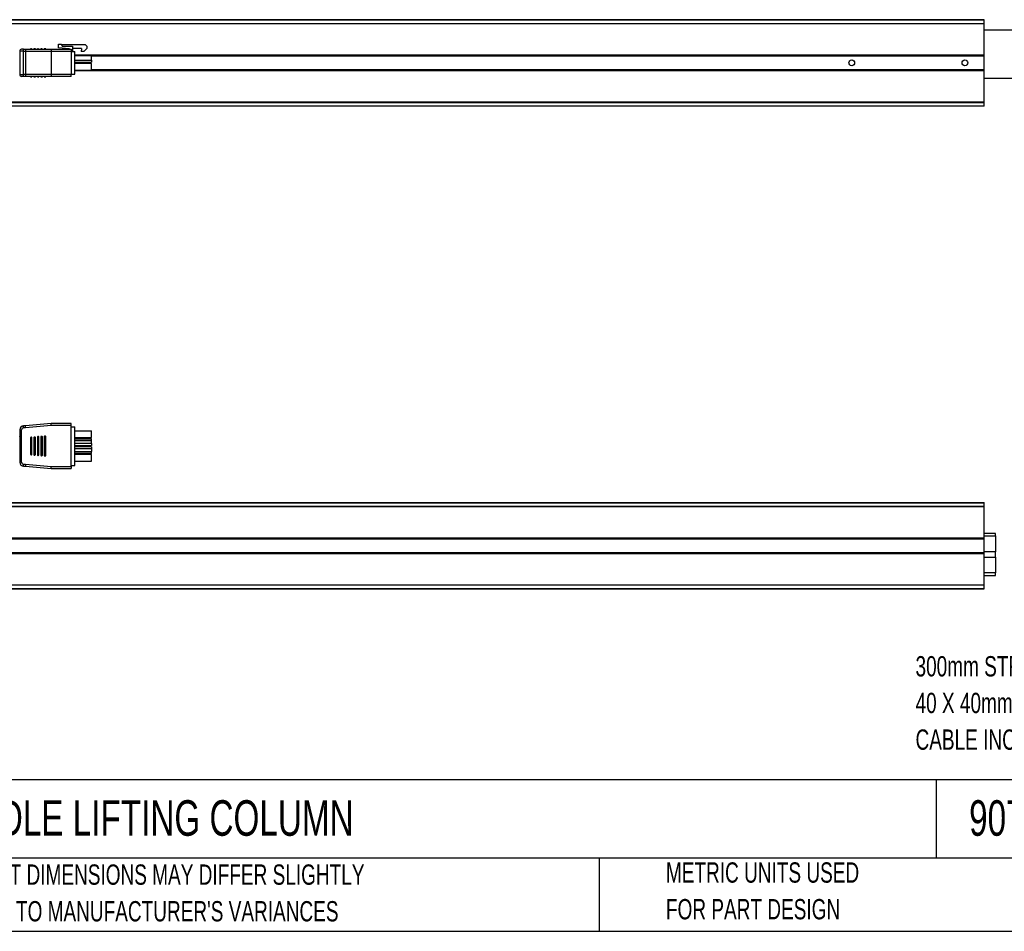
# Paper-space layout 'Sheet1(2)' of a CAD drawing. Header units: millimetres. Extents: x 32 to 1365, y 32 to 1048.
# Tile 3 of 18: x 301 to 814, y 32 to 507. Entities that reach past the tile are written whole.
import ezdxf

# ---------------------------------------------------------------- set-up
doc = ezdxf.new("R2010")
doc.units = ezdxf.units.MM
doc.layers.add('TEXT', color=140, linetype='Continuous', lineweight=25)
doc.styles.add('SLDTEXTSTYLE0', font='TXT', dxfattribs={"width": 0.7})

psp = doc.layouts.new('Sheet1(2)')

# ---------------------------------------------------------------- linework, layer by layer
at = {"ltscale": 5}
for p, q in [((172.86, 506.89), (803.86, 506.89)), ((803.86, 506.8), (172.86, 506.8)), ((172.86, 504.98), (803.86, 504.98)), ((803.86, 504.77), (172.86, 504.77)), ((803.86, 506.8), (803.86, 506.89)), ((803.86, 504.98), (803.86, 506.8)), ((803.86, 504.77), (803.86, 504.98)), ((803.86, 488.59), (803.86, 504.77)), ((1103.56, 501.39), (803.86, 501.39)), ((321.41, 492.18), (321.41, 494.09)), ((321.41, 494.09), (322.91, 494.09)), ((322.91, 494.09), (322.91, 493.79)), ((322.91, 493.79), (323.41, 493.09)), ((335.51, 493.79), (322.91, 493.79)), ((323.41, 493.09), (328.66, 493.09)), ((328.66, 493.09), (328.66, 490.59)), ((335.51, 493.79), (336.21, 493.09)), ((336.21, 493.09), (336.21, 491.79)), ((301.21, 490.49), (301.21, 478.29)), ((303.21, 490.49), (301.21, 490.49)), ((303.21, 491.49), (302.21, 491.49)), ((303.21, 490.49), (303.21, 491.49)), ((303.21, 491.49), (304.25, 491.49)), ((303.21, 478.29), (303.21, 490.49)), ((303.21, 490.49), (304.21, 490.49)), ((304.21, 490.49), (317.61, 490.49)), ((304.21, 490.49), (304.21, 478.29)), ((304.25, 491.49), (317.65, 491.49)), ((306.81, 491.49), (306.81, 491.69)), ((307.11, 491.69), (306.81, 491.69)), ((307.11, 491.49), (307.11, 491.69)), ((307.31, 491.69), (307.11, 491.69)), ((307.31, 491.69), (307.31, 491.49)), ((307.31, 491.69), (307.61, 491.69)), ((307.61, 491.49), (307.61, 491.69)), ((308.61, 491.49), (308.61, 491.69)), ((308.91, 491.69), (308.61, 491.69)), ((308.91, 491.49), (308.91, 491.69)), ((309.11, 491.69), (308.91, 491.69)), ((309.11, 491.49), (309.11, 491.69)), ((309.41, 491.69), (309.11, 491.69)), ((309.41, 491.49), (309.41, 491.69)), ((310.41, 491.49), (310.41, 491.69)), ((310.68, 491.69), (310.41, 491.69)), ((310.68, 491.49), (310.68, 491.69)), ((310.88, 491.69), (310.68, 491.69)), ((310.88, 491.69), (310.88, 491.49)), ((310.88, 491.69), (311.21, 491.69)), ((311.21, 491.49), (311.21, 491.69)), ((312.21, 491.49), (312.21, 491.69)), ((312.51, 491.69), (312.21, 491.69)), ((312.51, 491.49), (312.51, 491.69)), ((312.71, 491.69), (312.51, 491.69)), ((312.71, 491.69), (312.71, 491.49)), ((312.71, 491.69), (313.01, 491.69)), ((313.01, 491.49), (313.01, 491.69)), ((314.01, 491.49), (314.01, 491.69)), ((314.31, 491.69), (314.01, 491.69)), ((314.31, 491.49), (314.31, 491.69)), ((314.51, 491.69), (314.31, 491.69)), ((314.51, 491.49), (314.51, 491.69)), ((314.81, 491.69), (314.51, 491.69)), ((314.81, 491.49), (314.81, 491.69)), ((317.61, 490.49), (328.11, 490.49)), ((317.61, 490.49), (317.61, 478.29)), ((317.65, 491.49), (328.11, 491.49)), ((326.97, 491.69), (321.41, 492.18)), ((328.11, 491.49), (328.11, 490.49)), ((328.11, 490.49), (328.11, 478.29)), ((328.11, 490.29), (329.91, 490.29)), ((333.34, 491.79), (328.66, 491.79)), ((329.91, 478.49), (329.91, 490.29)), ((329.91, 488.59), (803.86, 488.59)), ((329.91, 488.39), (803.86, 488.39)), ((329.91, 488.19), (338.71, 488.19)), ((333.34, 491.79), (333.21, 490.29)), ((334.71, 490.29), (333.21, 490.29)), ((334.71, 490.29), (336.21, 491.79)), ((338.71, 485.74), (338.71, 488.19)), ((803.86, 487.82), (338.71, 487.82)), ((803.86, 488.39), (803.86, 488.59)), ((803.86, 487.82), (803.86, 488.39)), ((803.86, 480.96), (803.86, 487.82)), ((329.91, 485.74), (338.71, 485.74)), ((329.91, 484.74), (338.71, 484.74)), ((338.71, 484.05), (329.91, 484.05)), ((338.71, 485.74), (338.71, 484.74)), ((338.71, 480.6), (338.71, 484.05)), ((301.21, 478.29), (303.21, 478.29)), ((303.21, 477.29), (302.21, 477.29)), ((303.21, 477.29), (303.21, 478.29)), ((304.21, 478.29), (303.21, 478.29)), ((304.25, 477.29), (303.21, 477.29)), ((317.61, 478.29), (304.21, 478.29)), ((317.65, 477.29), (304.25, 477.29)), ((306.81, 477.29), (306.81, 477.09)), ((307.11, 477.09), (307.11, 477.29)), ((307.31, 477.29), (307.31, 477.09)), ((307.61, 477.09), (307.61, 477.29)), ((308.61, 477.29), (308.61, 477.09)), ((308.91, 477.09), (308.91, 477.29)), ((309.11, 477.29), (309.11, 477.09)), ((309.41, 477.09), (309.41, 477.29)), ((310.41, 477.29), (310.41, 477.09)), ((310.68, 477.09), (310.68, 477.29)), ((310.88, 477.29), (310.88, 477.09)), ((311.21, 477.09), (311.21, 477.29)), ((312.21, 477.29), (312.21, 477.09)), ((312.51, 477.09), (312.51, 477.29)), ((312.71, 477.29), (312.71, 477.09)), ((313.01, 477.09), (313.01, 477.29)), ((314.01, 477.29), (314.01, 477.09)), ((314.31, 477.09), (314.31, 477.29)), ((314.51, 477.29), (314.51, 477.09)), ((314.81, 477.09), (314.81, 477.29)), ((328.11, 478.29), (317.61, 478.29)), ((328.11, 477.29), (317.65, 477.29)), ((328.11, 478.49), (329.91, 478.49)), ((328.11, 477.29), (328.11, 478.29)), ((329.91, 480.6), (338.71, 480.6)), ((803.86, 480.39), (329.91, 480.39)), ((803.86, 480.19), (329.91, 480.19)), ((338.71, 480.96), (803.86, 480.96)), ((803.86, 480.39), (803.86, 480.96)), ((803.86, 480.19), (803.86, 480.39)), ((803.86, 464.01), (803.86, 480.19)), ((306.81, 477.09), (307.11, 477.09)), ((307.31, 477.09), (307.11, 477.09)), ((307.31, 477.09), (307.61, 477.09)), ((308.61, 477.09), (308.91, 477.09)), ((309.11, 477.09), (308.91, 477.09)), ((309.11, 477.09), (309.41, 477.09)), ((310.41, 477.09), (310.68, 477.09)), ((310.88, 477.09), (310.68, 477.09)), ((310.88, 477.09), (311.21, 477.09)), ((312.21, 477.09), (312.51, 477.09)), ((312.71, 477.09), (312.51, 477.09)), ((312.71, 477.09), (313.01, 477.09)), ((314.01, 477.09), (314.31, 477.09)), ((314.31, 477.09), (314.51, 477.09)), ((314.51, 477.09), (314.81, 477.09)), ((803.86, 476.39), (1103.56, 476.39)), ((172.86, 464.01), (803.86, 464.01)), ((172.86, 463.8), (803.86, 463.8)), ((172.86, 461.98), (803.86, 461.98)), ((803.86, 461.89), (172.86, 461.89)), ((803.86, 463.8), (803.86, 464.01)), ((803.86, 461.98), (803.86, 463.8)), ((803.86, 461.89), (803.86, 461.98)), ((301.21, 293.14), (301.21, 276.2)), ((301.21, 293.14), (302.21, 293.14)), ((302.21, 276.2), (302.21, 293.14)), ((303.21, 294.14), (303.21, 295.14)), ((304.21, 295.14), (303.21, 295.14)), ((304.25, 294.14), (303.21, 294.14)), ((317.61, 296.34), (304.21, 295.14)), ((304.25, 294.14), (304.21, 295.14)), ((317.65, 295.34), (304.25, 294.14)), ((317.65, 295.34), (317.61, 296.34)), ((328.11, 296.34), (317.61, 296.34)), ((328.11, 295.34), (317.65, 295.34)), ((328.11, 295.34), (328.11, 296.34)), ((328.11, 274), (328.11, 295.34)), ((328.11, 294.74), (329.91, 294.74)), ((329.91, 274.6), (329.91, 294.74)), ((329.91, 292.6), (338.71, 292.6)), ((338.71, 289.15), (338.71, 292.6)), ((306.81, 288.92), (306.81, 280.42)), ((307.31, 289.22), (307.11, 289.22)), ((307.61, 280.42), (307.61, 288.92)), ((308.61, 289.08), (308.61, 280.23)), ((309.11, 289.38), (308.91, 289.38)), ((309.41, 280.25), (309.41, 289.08)), ((310.41, 289.27), (310.41, 280.09)), ((310.88, 289.58), (310.68, 289.57)), ((311.21, 280.09), (311.21, 289.29)), ((312.21, 289.4), (312.21, 279.93)), ((312.71, 289.7), (312.51, 289.7)), ((313.01, 279.93), (313.01, 289.4)), ((314.01, 289.57), (314.01, 279.77)), ((314.31, 289.87), (314.51, 289.87)), ((314.81, 279.77), (314.81, 289.57)), ((329.91, 289.15), (338.71, 289.15)), ((329.91, 288.46), (338.71, 288.46)), ((338.71, 287.46), (329.91, 287.46)), ((338.71, 287.46), (338.71, 288.46)), ((338.71, 286.01), (338.71, 287.46)), ((338.71, 286.01), (329.91, 286.01)), ((329.91, 285.01), (338.71, 285.01)), ((338.71, 284.32), (329.91, 284.32)), ((329.91, 283.32), (338.71, 283.32)), ((333.21, 284.32), (333.21, 285.01)), ((334.71, 285.01), (334.71, 284.32)), ((336.21, 284.32), (336.21, 285.01)), ((338.71, 286.01), (338.71, 285.01)), ((338.71, 284.32), (338.71, 283.32)), ((338.71, 283.32), (338.71, 281.87)), ((307.11, 280.12), (307.31, 280.12)), ((308.78, 279.95), (309.11, 279.95)), ((310.71, 279.79), (310.91, 279.79)), ((312.51, 279.63), (312.71, 279.63)), ((314.31, 279.47), (314.51, 279.47)), ((329.91, 281.87), (338.71, 281.87)), ((338.71, 280.87), (329.91, 280.87)), ((338.71, 280.18), (329.91, 280.18)), ((338.71, 280.87), (338.71, 281.87)), ((338.71, 276.73), (338.71, 280.18)), ((302.21, 276.2), (301.21, 276.2)), ((303.21, 275.2), (304.25, 275.2)), ((303.21, 274.2), (303.21, 275.2)), ((303.21, 274.2), (304.21, 274.2)), ((304.25, 275.2), (304.21, 274.2)), ((304.21, 274.2), (317.61, 273)), ((304.25, 275.2), (317.65, 274)), ((317.61, 273), (317.65, 274)), ((317.61, 273), (328.11, 273)), ((317.65, 274), (328.11, 274)), ((328.11, 274.6), (329.91, 274.6)), ((328.11, 274), (328.11, 273)), ((329.91, 276.73), (338.71, 276.73)), ((172.86, 255.17), (803.86, 255.17)), ((172.86, 255.08), (803.86, 255.08)), ((172.86, 253.25), (803.86, 253.25)), ((803.86, 253.04), (172.86, 253.04)), ((803.86, 255.08), (803.86, 255.17)), ((803.86, 253.25), (803.86, 255.08)), ((803.86, 253.04), (803.86, 253.25)), ((803.86, 236.87), (803.86, 253.04)), ((172.86, 236.87), (803.86, 236.87)), ((172.86, 236.67), (803.86, 236.67)), ((803.86, 236.1), (213.56, 236.1)), ((809.86, 239.17), (803.86, 239.17)), ((803.86, 237.82), (809.86, 237.82)), ((803.86, 236.67), (803.86, 236.87)), ((803.86, 236.1), (803.86, 236.67)), ((803.86, 229.24), (803.86, 236.1)), ((809.86, 237.82), (809.86, 239.17)), ((809.86, 237.82), (809.86, 229.51)), ((803.86, 228.67), (172.86, 228.67)), ((803.86, 228.47), (172.86, 228.47)), ((213.56, 229.24), (803.86, 229.24)), ((809.86, 229.51), (803.86, 229.51)), ((803.86, 228.67), (803.86, 229.24)), ((803.86, 228.47), (803.86, 228.67)), ((803.86, 212.29), (803.86, 228.47)), ((803.86, 226.82), (809.86, 226.82)), ((809.86, 226.82), (809.86, 229.51)), ((809.86, 226.82), (809.86, 218.51)), ((809.86, 218.51), (803.86, 218.51)), ((803.86, 217.17), (809.86, 217.17)), ((809.86, 217.17), (809.86, 218.51)), ((172.86, 212.29), (803.86, 212.29)), ((803.86, 212.08), (172.86, 212.08)), ((803.86, 212.08), (803.86, 212.29)), ((803.86, 210.25), (803.86, 212.08)), ((172.86, 210.25), (803.86, 210.25)), ((803.86, 210.17), (172.86, 210.17)), ((803.86, 210.17), (803.86, 210.25))]:
    psp.add_line(p, q, dxfattribs=at)
at = {"ltscale": 25}
for centre in [(734.86, 484.39), (793.86, 484.39)]:
    psp.add_circle(centre, 1.5, dxfattribs=at)
for centre, radius, start, end in [((302.21, 490.49), 1, 90, 180), ((326.96, 491.49), 0.2, 0, 85), ((328.96, 490.59), 0.3, 180, 270), ((302.21, 478.29), 1, 180, 270), ((303.21, 293.14), 2, 90, 180), ((303.21, 293.14), 1, 90, 180), ((307.11, 288.92), 0.3, 90, 180), ((307.31, 288.92), 0.3, 0, 90), ((308.91, 289.08), 0.3, 90, 180), ((309.11, 289.08), 0.3, 0, 90), ((310.71, 289.27), 0.3, 95.1586, 180), ((310.91, 289.29), 0.3, 0, 95.1586), ((312.51, 289.4), 0.3, 90, 180), ((312.71, 289.4), 0.3, 0, 90), ((314.31, 289.57), 0.3, 90, 180), ((314.51, 289.57), 0.3, 0, 90), ((307.11, 280.42), 0.3, 180, 270), ((307.31, 280.42), 0.3, 270, 0), ((308.91, 280.23), 0.3, 180, 246.0343), ((309.11, 280.25), 0.3, 270, 0), ((310.71, 280.09), 0.3, 180, 270), ((310.91, 280.09), 0.3, 270, 0), ((312.51, 279.93), 0.3, 180, 270), ((312.71, 279.93), 0.3, 270, 0), ((314.31, 279.77), 0.3, 180, 270), ((314.51, 279.77), 0.3, 270, 0), ((303.21, 276.2), 2, 180, 270), ((303.21, 276.2), 1, 180, 270)]:
    psp.add_arc(centre, radius, start, end, dxfattribs=at)
for centre, start_param, end_param in [((304.25, 490.49), 0, 1.570796), ((317.65, 490.49), 0, 1.570796), ((304.25, 478.29), 1.570796, 3.141593), ((317.65, 478.29), 1.570796, 3.141593)]:
    psp.add_ellipse(centre, major_axis=(0, 1), ratio=0.044687, start_param=start_param, end_param=end_param, dxfattribs=at)
at = {"ltscale": 5}
for points, knots in [([(301.21, 483.3), (301.21, 483.3), (301.21, 483.31), (301.2, 483.32), (301.2, 483.33)], [0, 0, 0, 0, 0.318429, 1, 1, 1, 1]), ([(301.2, 289.71), (301.2, 289.72), (301.21, 289.73), (301.21, 289.74), (301.21, 289.75)], [0, 0, 0, 0, 0.521289, 1, 1, 1, 1]), ([(301.21, 283.57), (301.21, 283.58), (301.21, 283.59), (301.2, 283.6), (301.2, 283.61)], [0, 0, 0, 0, 0.318429, 1, 1, 1, 1])]:
    psp.add_open_spline(points, degree=3, knots=knots, dxfattribs=at)
at = {"layer": 'TEXT', "ltscale": 5}
for p, q in [((1365.25, 110.63), (31.75, 110.63)), ((778.79, 110.63), (778.79, 69.85)), ((1365.25, 69.85), (31.75, 69.85)), ((603.23, 69.85), (603.23, 31.75)), ((31.75, 31.75), (1365.25, 31.75))]:
    psp.add_line(p, q, dxfattribs=at)

# ---------------------------------------------------------------- texts
at = {"layer": 'TEXT', "ltscale": 25, "attachment_point": 1, "style": 'SLDTEXTSTYLE0'}
for s, insert, char_height in [('300mm STROKE, 275 LBS/125 KG, 24 VAC, IP20, SLOT SIZE 8. FOR USE WITH', (768.1, 175.18), 10.5833), ('40 X 40mm AND 1.5 X 1.5IN PROFILE T-SLOTTED RAILS. (1) 6.5FT/2M POWER', (768.1, 156.07), 10.5833), ('CABLE INCLUDED. REQUIRES ERGOSWISS 124.43801-PP000001 CONTROL BOX.', (768.1, 136.96), 10.5833), ('ERGOSWISS SQ SERIES SPINDLE LIFTING COLUMN', (39.83, 100.07), 18.5208), ('907.02003-PP000001', (796.04, 100.07), 18.5208), ('PART DIMENSIONS MAY DIFFER SLIGHTLY', (275.6, 66.6), 10.5833), ('METRIC UNITS USED', (638.02, 67.68), 10.5833), ("DUE TO MANUFACTURER'S VARIANCES", (275.6, 47.49), 10.5833), ('FOR PART DESIGN', (638.02, 48.57), 10.5833)]:
    psp.add_mtext(s, dxfattribs=dict(at, insert=insert, char_height=char_height))

doc.saveas('drawing.dxf')
